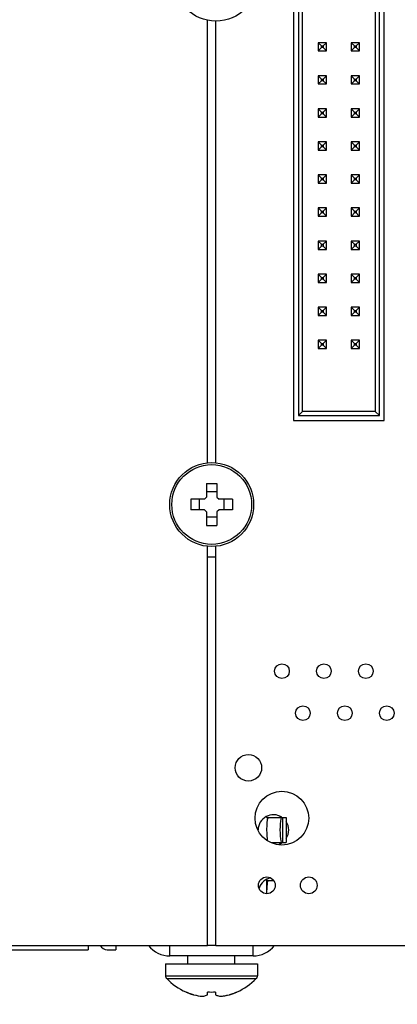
# Model space of a CAD drawing. Header units: inches. Extents: x 0 to 34, y 0 to 22.
# Tile 35 of 124: x 11.19 to 11.64, y 14.585 to 15.758. Entities that reach past the tile are written whole.
import ezdxf

# ---------------------------------------------------------------- set-up
doc = ezdxf.new("R2010")
doc.units = ezdxf.units.IN
doc.header["$LTSCALE"] = 1.87
doc.header["$MEASUREMENT"] = 0
doc.layers.get('0').update_dxf_attribs({"linetype": 'CONTINUOUS'})
doc.layers.add('02___PRT_ALL_AXES', color=7, linetype='CONTINUOUS')
doc.layers.add('DIMENSIONS', color=7, linetype='CONTINUOUS')
doc.styles.get("Standard").update_dxf_attribs({"font": 'txt', "width": 0.8})
doc.dimstyles.new('DIMSTYLE_2', dxfattribs={"dimtxt": 0.125, "dimasz": 0.18, "dimexe": 0.125, "dimexo": 0.0625, "dimgap": 0.0625, "dimtad": 0, "dimtih": 1, "dimtoh": 1, "dimlfac": 2, "dimzin": 0, "dimdsep": 46, "dimtxsty": 'STANDARD', "dimblk": '_FILLED', "dimblk1": '_FILLED', "dimblk2": '_FILLED', "dimcen": 0.09, "dimazin": 0, "dimtp": 0.01, "dimtm": 0.01, "dimtfac": 1, "dimtofl": 0, "dimtmove": 0, "dimatfit": 3, "dimldrblk": '_FILLED', "dimfxl": 1, "dimtolj": 1, "dimtzin": 0, "dimarcsym": 0})
doc.dimstyles.new('DIMSTYLE_3', dxfattribs={"dimtxt": 0.125, "dimasz": 0.18, "dimexe": 0.125, "dimexo": 0.0625, "dimgap": 0.0625, "dimtad": 0, "dimtih": 1, "dimtoh": 1, "dimlfac": 2, "dimzin": 0, "dimdsep": 46, "dimtxsty": 'STANDARD', "dimblk": '_FILLED', "dimblk1": '_FILLED', "dimblk2": '_FILLED', "dimcen": 0.09, "dimazin": 0, "dimtp": 0.01, "dimtm": 0.01, "dimtfac": 1, "dimtofl": 0, "dimtmove": 0, "dimatfit": 3, "dimldrblk": '_FILLED', "dimfxl": 1, "dimtolj": 1, "dimtzin": 0, "dimarcsym": 0})

# ---------------------------------------------------------------- blocks, each defined once
blk = doc.blocks.new('_FILLED')
at = {"color": 0, "linetype": 'BYBLOCK'}
blk.add_solid([(0, 0), (-1, 0.1736), (-1, -0.1736)], dxfattribs=at)
blk = doc.blocks.new('*D8')
at = {"layer": 'DIMENSIONS', "color": 2, "linetype": 'CONTINUOUS'}
for p, q in [((13.0554, 15.1804), (14.7961, 15.1804)), ((14.6711, 15.1804), (14.6711, 13.7328)), ((14.6711, 12.0353), (14.6711, 13.4828)), ((10.6978, 12.0353), (14.7961, 12.0353))]:
    blk.add_line(p, q, dxfattribs=at)
at = {"layer": 'DIMENSIONS', "color": 2, "linetype": 'CONTINUOUS', "xscale": 0.18, "yscale": 0.18, "zscale": 0.18}
for p, rotation in [((14.6711, 15.1804), 90), ((14.6711, 12.0353), 270)]:
    blk.add_blockref('_FILLED', p, dxfattribs=dict(at, rotation=rotation))
at = {"layer": 'DIMENSIONS', "color": 2, "linetype": 'CONTINUOUS', "insert": (14.6711, 13.6703), "char_height": 0.125, "width": 1.425, "attachment_point": 2, "line_spacing_factor": 0.9}
blk.add_mtext('159.77{\\ftxt.shx;\\W1.000000;\\H0.125000; }[6.290]', dxfattribs=at)
blk = doc.blocks.new('*D9')
at = {"layer": 'DIMENSIONS', "color": 2, "linetype": 'CONTINUOUS'}
for p, q in [((12.8679, 14.9929), (12.8679, 10.7081)), ((10.4217, 11.7592), (10.4217, 10.7081)), ((10.4217, 10.8331), (11.2323, 10.8331)), ((12.8679, 10.8331), (12.0573, 10.8331))]:
    blk.add_line(p, q, dxfattribs=at)
at = {"layer": 'DIMENSIONS', "color": 2, "linetype": 'CONTINUOUS', "xscale": 0.18, "yscale": 0.18, "zscale": 0.18, "rotation": 180}
blk.add_blockref('_FILLED', (10.4217, 10.8331), dxfattribs=at)
at = {"layer": 'DIMENSIONS', "color": 2, "linetype": 'CONTINUOUS', "xscale": 0.18, "yscale": 0.18, "zscale": 0.18}
blk.add_blockref('_FILLED', (12.8679, 10.8331), dxfattribs=at)
at = {"layer": 'DIMENSIONS', "color": 2, "linetype": 'CONTINUOUS', "insert": (11.5948, 10.8956), "char_height": 0.125, "width": 0.7, "attachment_point": 2, "line_spacing_factor": 0.9}
blk.add_mtext('124.27\\P[4.893]', dxfattribs=at)

msp = doc.modelspace()

# ---------------------------------------------------------------- linework, layer by layer
at = {"color": 7, "linetype": 'CONTINUOUS'}
for p, q in [((11.6182, 15.2864), (11.6182, 16.4006)), ((11.6241, 15.2805), (11.6241, 16.4065)), ((11.6133, 16.3957), (11.6133, 15.2913)), ((11.5158, 15.8041), (11.5158, 15.2805)), ((11.5217, 15.8041), (11.5217, 15.2864)), ((11.5266, 15.2913), (11.5266, 15.8041)), ((11.4234, 15.23), (11.4234, 15.756)), ((11.5552, 15.7303), (11.5453, 15.7303)), ((11.5453, 15.7303), (11.5493, 15.7264)), ((11.5453, 15.7303), (11.5453, 15.7205)), ((11.5493, 15.7244), (11.5453, 15.7205)), ((11.5493, 15.7264), (11.5512, 15.7264)), ((11.5493, 15.7244), (11.5493, 15.7264)), ((11.5512, 15.7244), (11.5493, 15.7244)), ((11.5552, 15.7303), (11.5512, 15.7264)), ((11.5512, 15.7264), (11.5512, 15.7244)), ((11.5512, 15.7244), (11.5552, 15.7205)), ((11.5552, 15.7205), (11.5552, 15.7303)), ((11.5945, 15.7303), (11.5847, 15.7303)), ((11.5886, 15.7264), (11.5847, 15.7303)), ((11.5847, 15.7303), (11.5847, 15.7205)), ((11.5847, 15.7205), (11.5854, 15.7212)), ((11.5854, 15.7212), (11.5886, 15.7244)), ((11.5886, 15.7264), (11.5906, 15.7264)), ((11.5886, 15.7244), (11.5886, 15.7264)), ((11.5906, 15.7244), (11.5886, 15.7244)), ((11.5906, 15.7264), (11.5945, 15.7303)), ((11.5906, 15.7264), (11.5906, 15.7244)), ((11.5938, 15.7212), (11.5906, 15.7244)), ((11.5945, 15.7205), (11.5938, 15.7212)), ((11.5945, 15.7205), (11.5945, 15.7303)), ((11.5453, 15.7205), (11.5552, 15.7205)), ((11.5847, 15.7205), (11.5945, 15.7205)), ((11.5552, 15.6909), (11.5453, 15.6909)), ((11.5453, 15.6909), (11.5493, 15.687)), ((11.5453, 15.6909), (11.5453, 15.6811)), ((11.5493, 15.687), (11.5512, 15.687)), ((11.5493, 15.685), (11.5493, 15.687)), ((11.5552, 15.6909), (11.5512, 15.687)), ((11.5512, 15.687), (11.5512, 15.685)), ((11.5552, 15.6811), (11.5552, 15.6909)), ((11.5945, 15.6909), (11.5847, 15.6909)), ((11.5886, 15.687), (11.5847, 15.6909)), ((11.5847, 15.6909), (11.5847, 15.6811)), ((11.5886, 15.687), (11.5906, 15.687)), ((11.5886, 15.685), (11.5886, 15.687)), ((11.5906, 15.687), (11.5945, 15.6909)), ((11.5906, 15.687), (11.5906, 15.685)), ((11.5945, 15.6811), (11.5945, 15.6909)), ((11.5493, 15.685), (11.5453, 15.6811)), ((11.5453, 15.6811), (11.5552, 15.6811)), ((11.5512, 15.685), (11.5493, 15.685)), ((11.5512, 15.685), (11.5552, 15.6811)), ((11.5847, 15.6811), (11.5854, 15.6818)), ((11.5847, 15.6811), (11.5945, 15.6811)), ((11.5854, 15.6818), (11.5886, 15.685)), ((11.5906, 15.685), (11.5886, 15.685)), ((11.5938, 15.6818), (11.5906, 15.685)), ((11.5945, 15.6811), (11.5938, 15.6818)), ((11.5552, 15.6516), (11.5453, 15.6516)), ((11.5453, 15.6516), (11.5493, 15.6476)), ((11.5453, 15.6516), (11.5453, 15.6417)), ((11.5552, 15.6516), (11.5512, 15.6476)), ((11.5552, 15.6417), (11.5552, 15.6516)), ((11.5945, 15.6516), (11.5847, 15.6516)), ((11.5886, 15.6476), (11.5847, 15.6516)), ((11.5847, 15.6516), (11.5847, 15.6417)), ((11.5906, 15.6476), (11.5945, 15.6516)), ((11.5945, 15.6417), (11.5945, 15.6516)), ((11.5493, 15.6457), (11.5453, 15.6417)), ((11.5453, 15.6417), (11.5552, 15.6417)), ((11.5493, 15.6476), (11.5512, 15.6476)), ((11.5493, 15.6457), (11.5493, 15.6476)), ((11.5512, 15.6457), (11.5493, 15.6457)), ((11.5512, 15.6476), (11.5512, 15.6457)), ((11.5512, 15.6457), (11.5552, 15.6417)), ((11.5847, 15.6417), (11.5854, 15.6424)), ((11.5847, 15.6417), (11.5945, 15.6417)), ((11.5854, 15.6424), (11.5886, 15.6457)), ((11.5886, 15.6476), (11.5906, 15.6476)), ((11.5886, 15.6457), (11.5886, 15.6476)), ((11.5906, 15.6457), (11.5886, 15.6457)), ((11.5906, 15.6476), (11.5906, 15.6457)), ((11.5938, 15.6424), (11.5906, 15.6457)), ((11.5945, 15.6417), (11.5938, 15.6424)), ((11.5552, 15.6122), (11.5453, 15.6122)), ((11.5453, 15.6122), (11.5493, 15.6083)), ((11.5453, 15.6122), (11.5453, 15.6024)), ((11.5493, 15.6063), (11.5453, 15.6024)), ((11.5493, 15.6083), (11.5512, 15.6083)), ((11.5493, 15.6063), (11.5493, 15.6083)), ((11.5512, 15.6063), (11.5493, 15.6063)), ((11.5552, 15.6122), (11.5512, 15.6083)), ((11.5512, 15.6083), (11.5512, 15.6063)), ((11.5512, 15.6063), (11.5552, 15.6024)), ((11.5552, 15.6024), (11.5552, 15.6122)), ((11.5945, 15.6122), (11.5847, 15.6122)), ((11.5886, 15.6083), (11.5847, 15.6122)), ((11.5847, 15.6122), (11.5847, 15.6024)), ((11.5854, 15.6031), (11.5886, 15.6063)), ((11.5886, 15.6083), (11.5906, 15.6083)), ((11.5886, 15.6063), (11.5886, 15.6083)), ((11.5906, 15.6063), (11.5886, 15.6063)), ((11.5906, 15.6083), (11.5945, 15.6122)), ((11.5906, 15.6083), (11.5906, 15.6063)), ((11.5938, 15.6031), (11.5906, 15.6063)), ((11.5945, 15.6024), (11.5945, 15.6122)), ((11.5453, 15.6024), (11.5552, 15.6024)), ((11.5847, 15.6024), (11.5854, 15.6031)), ((11.5847, 15.6024), (11.5945, 15.6024)), ((11.5945, 15.6024), (11.5938, 15.6031)), ((11.5552, 15.5728), (11.5453, 15.5728)), ((11.5453, 15.5728), (11.5493, 15.5689)), ((11.5453, 15.5728), (11.5453, 15.563)), ((11.5493, 15.5689), (11.5512, 15.5689)), ((11.5493, 15.5669), (11.5493, 15.5689)), ((11.5552, 15.5728), (11.5512, 15.5689)), ((11.5512, 15.5689), (11.5512, 15.5669)), ((11.5552, 15.563), (11.5552, 15.5728)), ((11.5945, 15.5728), (11.5847, 15.5728)), ((11.5886, 15.5689), (11.5847, 15.5728)), ((11.5847, 15.5728), (11.5847, 15.563)), ((11.5886, 15.5689), (11.5906, 15.5689)), ((11.5886, 15.5669), (11.5886, 15.5689)), ((11.5906, 15.5689), (11.5945, 15.5728)), ((11.5906, 15.5689), (11.5906, 15.5669)), ((11.5945, 15.563), (11.5945, 15.5728)), ((11.5493, 15.5669), (11.5453, 15.563)), ((11.5453, 15.563), (11.5552, 15.563)), ((11.5512, 15.5669), (11.5493, 15.5669)), ((11.5512, 15.5669), (11.5552, 15.563)), ((11.5847, 15.563), (11.5854, 15.5637)), ((11.5847, 15.563), (11.5945, 15.563)), ((11.5854, 15.5637), (11.5886, 15.5669)), ((11.5906, 15.5669), (11.5886, 15.5669)), ((11.5938, 15.5637), (11.5906, 15.5669)), ((11.5945, 15.563), (11.5938, 15.5637)), ((11.5552, 15.5335), (11.5453, 15.5335)), ((11.5453, 15.5335), (11.5493, 15.5295)), ((11.5453, 15.5335), (11.5453, 15.5236)), ((11.5552, 15.5335), (11.5512, 15.5295)), ((11.5552, 15.5236), (11.5552, 15.5335)), ((11.5945, 15.5335), (11.5847, 15.5335)), ((11.5886, 15.5295), (11.5847, 15.5335)), ((11.5847, 15.5335), (11.5847, 15.5236)), ((11.5906, 15.5295), (11.5945, 15.5335)), ((11.5945, 15.5236), (11.5945, 15.5335)), ((11.5493, 15.5276), (11.5453, 15.5236)), ((11.5453, 15.5236), (11.5552, 15.5236)), ((11.5493, 15.5295), (11.5512, 15.5295)), ((11.5493, 15.5276), (11.5493, 15.5295)), ((11.5512, 15.5276), (11.5493, 15.5276)), ((11.5512, 15.5295), (11.5512, 15.5276)), ((11.5512, 15.5276), (11.5552, 15.5236)), ((11.5847, 15.5236), (11.5854, 15.5243)), ((11.5847, 15.5236), (11.5945, 15.5236)), ((11.5854, 15.5243), (11.5886, 15.5276)), ((11.5886, 15.5295), (11.5906, 15.5295)), ((11.5886, 15.5276), (11.5886, 15.5295)), ((11.5906, 15.5276), (11.5886, 15.5276)), ((11.5906, 15.5295), (11.5906, 15.5276)), ((11.5938, 15.5243), (11.5906, 15.5276)), ((11.5945, 15.5236), (11.5938, 15.5243)), ((11.5552, 15.4941), (11.5453, 15.4941)), ((11.5453, 15.4941), (11.5493, 15.4902)), ((11.5453, 15.4941), (11.5453, 15.4842)), ((11.5493, 15.4882), (11.5453, 15.4842)), ((11.5493, 15.4902), (11.5512, 15.4902)), ((11.5493, 15.4882), (11.5493, 15.4902)), ((11.5512, 15.4882), (11.5493, 15.4882)), ((11.5552, 15.4941), (11.5512, 15.4902)), ((11.5512, 15.4902), (11.5512, 15.4882)), ((11.5512, 15.4882), (11.5552, 15.4842)), ((11.5552, 15.4842), (11.5552, 15.4941)), ((11.5945, 15.4941), (11.5847, 15.4941)), ((11.5886, 15.4902), (11.5847, 15.4941)), ((11.5847, 15.4941), (11.5847, 15.4842)), ((11.5854, 15.485), (11.5886, 15.4882)), ((11.5886, 15.4902), (11.5906, 15.4902)), ((11.5886, 15.4882), (11.5886, 15.4902)), ((11.5906, 15.4882), (11.5886, 15.4882)), ((11.5906, 15.4902), (11.5945, 15.4941)), ((11.5906, 15.4902), (11.5906, 15.4882)), ((11.5938, 15.485), (11.5906, 15.4882)), ((11.5945, 15.4842), (11.5945, 15.4941)), ((11.5453, 15.4842), (11.5552, 15.4842)), ((11.5847, 15.4842), (11.5854, 15.485)), ((11.5847, 15.4842), (11.5945, 15.4842)), ((11.5945, 15.4842), (11.5938, 15.485)), ((11.5552, 15.4547), (11.5453, 15.4547)), ((11.5453, 15.4547), (11.5493, 15.4508)), ((11.5453, 15.4547), (11.5453, 15.4449)), ((11.5552, 15.4547), (11.5512, 15.4508)), ((11.5552, 15.4449), (11.5552, 15.4547)), ((11.5945, 15.4547), (11.5847, 15.4547)), ((11.5886, 15.4508), (11.5847, 15.4547)), ((11.5847, 15.4547), (11.5847, 15.4449)), ((11.5906, 15.4508), (11.5945, 15.4547)), ((11.5945, 15.4449), (11.5945, 15.4547)), ((11.5493, 15.4488), (11.5453, 15.4449)), ((11.5453, 15.4449), (11.5552, 15.4449)), ((11.5493, 15.4508), (11.5512, 15.4508)), ((11.5493, 15.4488), (11.5493, 15.4508)), ((11.5512, 15.4488), (11.5493, 15.4488)), ((11.5512, 15.4508), (11.5512, 15.4488)), ((11.5512, 15.4488), (11.5552, 15.4449)), ((11.5847, 15.4449), (11.5854, 15.4456)), ((11.5847, 15.4449), (11.5945, 15.4449)), ((11.5854, 15.4456), (11.5886, 15.4488)), ((11.5886, 15.4508), (11.5906, 15.4508)), ((11.5886, 15.4488), (11.5886, 15.4508)), ((11.5906, 15.4488), (11.5886, 15.4488)), ((11.5906, 15.4508), (11.5906, 15.4488)), ((11.5938, 15.4456), (11.5906, 15.4488)), ((11.5945, 15.4449), (11.5938, 15.4456)), ((11.5552, 15.4154), (11.5453, 15.4154)), ((11.5453, 15.4154), (11.5493, 15.4114)), ((11.5453, 15.4154), (11.5453, 15.4055)), ((11.5493, 15.4094), (11.5453, 15.4055)), ((11.5453, 15.4055), (11.5552, 15.4055)), ((11.5493, 15.4114), (11.5512, 15.4114)), ((11.5493, 15.4094), (11.5493, 15.4114)), ((11.5512, 15.4094), (11.5493, 15.4094)), ((11.5552, 15.4154), (11.5512, 15.4114)), ((11.5512, 15.4114), (11.5512, 15.4094)), ((11.5512, 15.4094), (11.5552, 15.4055)), ((11.5552, 15.4055), (11.5552, 15.4154)), ((11.5945, 15.4154), (11.5847, 15.4154)), ((11.5886, 15.4114), (11.5847, 15.4154)), ((11.5847, 15.4154), (11.5847, 15.4055)), ((11.5847, 15.4055), (11.5854, 15.4062)), ((11.5847, 15.4055), (11.5945, 15.4055)), ((11.5854, 15.4062), (11.5886, 15.4094)), ((11.5886, 15.4114), (11.5906, 15.4114)), ((11.5886, 15.4094), (11.5886, 15.4114)), ((11.5906, 15.4094), (11.5886, 15.4094)), ((11.5906, 15.4114), (11.5945, 15.4154)), ((11.5906, 15.4114), (11.5906, 15.4094)), ((11.5938, 15.4062), (11.5906, 15.4094)), ((11.5945, 15.4055), (11.5938, 15.4062)), ((11.5945, 15.4055), (11.5945, 15.4154)), ((11.5552, 15.376), (11.5453, 15.376)), ((11.5453, 15.376), (11.5493, 15.372)), ((11.5453, 15.376), (11.5453, 15.3661)), ((11.5493, 15.3701), (11.5453, 15.3661)), ((11.5493, 15.372), (11.5512, 15.372)), ((11.5493, 15.3701), (11.5493, 15.372)), ((11.5512, 15.3701), (11.5493, 15.3701)), ((11.5552, 15.376), (11.5512, 15.372)), ((11.5512, 15.372), (11.5512, 15.3701)), ((11.5512, 15.3701), (11.5552, 15.3661)), ((11.5552, 15.3661), (11.5552, 15.376)), ((11.5945, 15.376), (11.5847, 15.376)), ((11.5886, 15.372), (11.5847, 15.376)), ((11.5847, 15.376), (11.5847, 15.3661)), ((11.5854, 15.3669), (11.5886, 15.3701)), ((11.5886, 15.372), (11.5906, 15.372)), ((11.5886, 15.3701), (11.5886, 15.372)), ((11.5906, 15.3701), (11.5886, 15.3701)), ((11.5906, 15.372), (11.5945, 15.376)), ((11.5906, 15.372), (11.5906, 15.3701)), ((11.5938, 15.3669), (11.5906, 15.3701)), ((11.5945, 15.3661), (11.5945, 15.376)), ((11.5453, 15.3661), (11.5552, 15.3661)), ((11.5847, 15.3661), (11.5854, 15.3669)), ((11.5847, 15.3661), (11.5945, 15.3661)), ((11.5945, 15.3661), (11.5938, 15.3669)), ((11.5266, 15.2913), (11.5217, 15.2864)), ((11.6133, 15.2913), (11.5266, 15.2913)), ((11.6182, 15.2864), (11.6133, 15.2913)), ((11.5158, 15.2805), (11.6241, 15.2805)), ((11.5217, 15.2864), (11.6182, 15.2864)), ((11.4122, 15.2054), (11.4247, 15.2054)), ((11.4122, 15.2054), (11.4122, 15.1891)), ((11.4247, 15.2054), (11.4247, 15.1891)), ((11.4247, 15.1954), (11.4122, 15.1954)), ((11.4097, 15.1866), (11.3934, 15.1866)), ((11.3934, 15.1866), (11.3934, 15.1741)), ((11.4034, 15.1866), (11.4034, 15.1741)), ((11.4097, 15.1866), (11.4122, 15.1891)), ((11.4247, 15.1891), (11.4272, 15.1866)), ((11.4434, 15.1866), (11.4272, 15.1866)), ((11.4334, 15.1741), (11.4334, 15.1866)), ((11.4434, 15.1866), (11.4434, 15.1741)), ((11.4097, 15.1741), (11.3934, 15.1741)), ((11.4122, 15.1716), (11.4097, 15.1741)), ((11.4122, 15.1716), (11.4122, 15.1554)), ((11.4272, 15.1741), (11.4247, 15.1716)), ((11.4247, 15.1716), (11.4247, 15.1554)), ((11.4434, 15.1741), (11.4272, 15.1741)), ((11.4247, 15.1654), (11.4122, 15.1654)), ((11.4122, 15.1554), (11.4247, 15.1554)), ((11.4234, 14.6554), (11.4234, 15.1307)), ((11.4234, 15.1179), (11.4134, 15.1179)), ((11.4838, 14.8092), (11.4838, 14.8079)), ((11.4838, 14.8079), (11.5073, 14.8079)), ((11.4998, 14.8095), (11.4998, 14.8079)), ((11.5026, 14.8079), (11.5026, 14.7779)), ((11.5073, 14.8079), (11.5073, 14.7779)), ((11.4896, 14.7779), (11.5073, 14.7779)), ((11.4998, 14.7779), (11.4998, 14.7764)), ((11.4838, 14.7342), (11.4838, 14.7171)), ((11.4838, 14.7329), (11.492, 14.7329)), ((10.5709, 14.6554), (11.4134, 14.6554)), ((11.2712, 14.6554), (11.2712, 14.6503)), ((11.3043, 14.6554), (11.3043, 14.6503)), ((11.3685, 14.6429), (11.3685, 14.6554)), ((11.4234, 14.6554), (11.4134, 14.6554)), ((11.4234, 14.6554), (11.8058, 14.6554)), ((11.4678, 14.6429), (11.4678, 14.6554)), ((11.1613, 14.6503), (11.2712, 14.6503)), ((11.294, 14.6503), (11.3043, 14.6503)), ((11.4678, 14.6429), (11.3685, 14.6429)), ((11.3901, 14.6334), (11.3901, 14.6429)), ((11.4461, 14.6334), (11.4461, 14.6429)), ((11.3634, 14.6334), (11.4729, 14.6334)), ((11.3634, 14.6334), (11.3634, 14.6194)), ((11.4729, 14.6334), (11.4729, 14.6194)), ((11.3634, 14.6194), (11.4729, 14.6194)), ((11.3648, 14.6159), (11.4715, 14.6159)), ((11.3876, 14.6), (11.3877, 14.6001)), ((11.3876, 14.6), (11.3876, 14.6)), ((11.3911, 14.5987), (11.388, 14.6)), ((11.388, 14.6), (11.3911, 14.5987)), ((11.4134, 14.5966), (11.4134, 14.6)), ((11.4229, 14.6), (11.4229, 14.5966)), ((11.4421, 14.5976), (11.4483, 14.6)), ((11.4483, 14.6), (11.4452, 14.5987)), ((11.4486, 14.6), (11.4486, 14.6001)), ((11.4486, 14.6), (11.4486, 14.6))]:
    msp.add_line(p, q, dxfattribs=at)
for centre, radius in [((11.4234, 15.8059), 0.05), ((11.4184, 15.1804), 0.05), ((11.4184, 15.1804), 0.0475)]:
    msp.add_circle(centre, radius, dxfattribs=at)
for centre, radius, start, end in [((11.492, 14.7929), 0.0182, 57.2345, 180), ((11.492, 14.7929), 0.0182, 326.2886, 33.7114), ((11.492, 14.7929), 0.0182, 289.1, 304.7228), ((11.492, 14.7179), 0.0182, 100.7628, 161.0076), ((11.294, 14.6601), 0.00984, 208.3725, 270), ((11.3685, 14.6749), 0.032, 217.7356, 270), ((11.4678, 14.6749), 0.032, 270, 322.2837), ((11.3684, 14.6194), 0.005, 180, 224.2298), ((11.4679, 14.6194), 0.005, 315.7702, 360), ((11.4181, 14.6679), 0.0744, 224.2298, 245.8089), ((11.4181, 14.6679), 0.0744, 294.1911, 315.7702), ((11.4199, 14.6726), 0.0794, 248.7004, 249.8169), ((11.419, 14.6702), 0.0768, 248.6795, 251.0988), ((11.4183, 14.6682), 0.0746, 249.8157, 251.1188), ((11.418, 14.6674), 0.0738, 251.1339, 253.5853), ((11.4178, 14.667), 0.0733, 251.1276, 252.8024), ((11.4183, 14.6684), 0.0748, 252.7994, 253.5782), ((11.4109, 14.6503), 0.0554, 255.6151, 266.4221), ((11.4109, 14.6501), 0.0552, 255.5953, 266.4419), ((11.4181, 14.6849), 0.0849, 266.7985, 273.2015), ((11.4254, 14.6501), 0.0552, 273.5581, 284.4047), ((11.4254, 14.6498), 0.0549, 273.552, 277.0305), ((11.4254, 14.6501), 0.0552, 277.0321, 280.5809), ((11.4253, 14.6506), 0.0557, 280.583, 284.3757), ((11.4183, 14.6674), 0.0738, 286.4147, 288.8643), ((11.418, 14.6684), 0.0748, 286.4218, 287.2006), ((11.4184, 14.667), 0.0733, 287.1976, 288.8705), ((11.418, 14.6682), 0.0746, 288.8811, 290.1844), ((11.4164, 14.6726), 0.0794, 290.1833, 291.3014)]:
    msp.add_arc(centre, radius, start, end, dxfattribs=at)
for centre, start_param, end_param in [((11.4858, 14.7929), 0, 2.590182), ((11.5017, 14.7929), 0, 3.141593), ((11.4858, 14.7179), 6.283185, 7.911072)]:
    msp.add_ellipse(centre, major_axis=(0, 0.015), ratio=0.127077, start_param=start_param, end_param=end_param, dxfattribs=at)
for points, knots in [([(11.4074, 14.595), (11.4079, 14.595), (11.41, 14.5953), (11.412, 14.596), (11.4134, 14.5966)], [0, 0, 0, 0, 0.245065, 1, 1, 1, 1]), ([(11.4229, 14.5966), (11.4234, 14.5964), (11.4253, 14.5956), (11.4273, 14.5952), (11.4288, 14.595)], [0, 0, 0, 0, 0.256783, 1, 1, 1, 1])]:
    msp.add_open_spline(points, degree=3, knots=knots, dxfattribs=at)
at = {"layer": '02___PRT_ALL_AXES', "color": 7, "linetype": 'CONTINUOUS'}
for p, q in [((11.4134, 15.23), (11.4134, 15.7569)), ((11.4134, 14.6554), (11.4134, 15.1307))]:
    msp.add_line(p, q, dxfattribs=at)
for centre, radius in [((11.5021, 14.982), 0.00875), ((11.5521, 14.982), 0.00875), ((11.6021, 14.982), 0.00875), ((11.5271, 14.932), 0.00875), ((11.5771, 14.932), 0.00875), ((11.6271, 14.932), 0.00875), ((11.4621, 14.867), 0.0158), ((11.5021, 14.807), 0.032), ((11.4841, 14.727), 0.01), ((11.5341, 14.727), 0.01)]:
    msp.add_circle(centre, radius, dxfattribs=at)

# ---------------------------------------------------------------- dimensions: what is measured, and where the dimension line sits
at = {"layer": 'DIMENSIONS', "color": 2, "linetype": 'CONTINUOUS'}
dim = msp.add_linear_dim(base=(14.6711, 12.0353), p1=(12.9929, 15.1804), p2=(10.6353, 12.0353), angle=270, dimstyle='DIMSTYLE_2', dxfattribs=at)
dim.commit()
dim.dimension.update_dxf_attribs({"geometry": '*D8', "text_midpoint": (14.6711, 13.6078), "dimtype": 160})
dim = msp.add_linear_dim(base=(12.8679, 10.8331), p1=(10.4217, 11.8217), p2=(12.8679, 15.0554), text='<>\\P[]', dimstyle='DIMSTYLE_3', dxfattribs=at)
dim.commit()
dim.dimension.update_dxf_attribs({"geometry": '*D9', "text_midpoint": (11.6448, 10.7393), "dimtype": 160})

doc.saveas('drawing.dxf')
